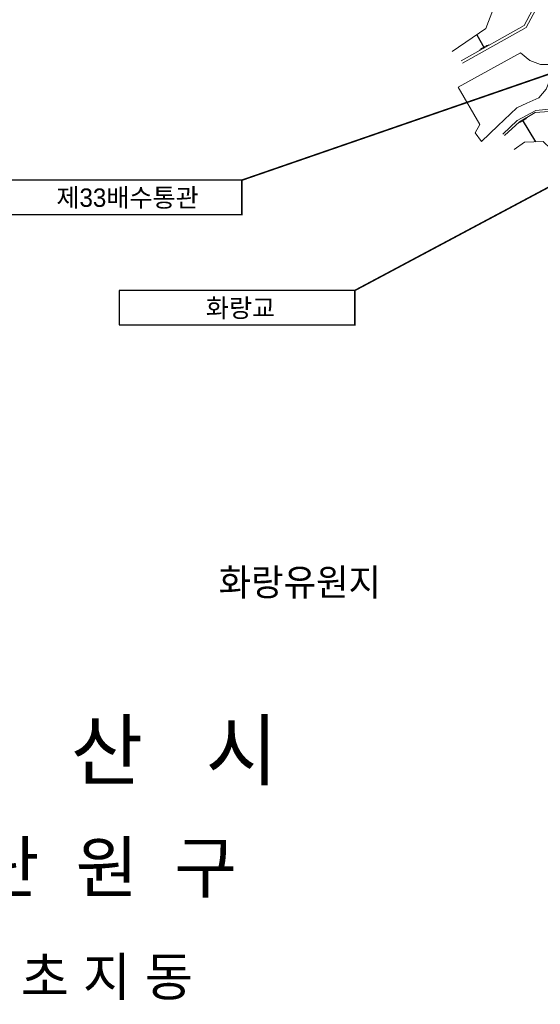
# Model space of a CAD drawing. Header units: metres. Extents: x 183400 to 184400, y 422200 to 427800.
# Tile 96 of 221: x 183668 to 183804, y 424737 to 424993. Entities that reach past the tile are written whole.
import ezdxf
from ezdxf.enums import TextEntityAlignment as Align

# ---------------------------------------------------------------- set-up
doc = ezdxf.new("R2010")
doc.units = ezdxf.units.M
for name, color, linetype in [('NR', 7, 'Continuous'), ('구조물명칭_작업', 5, 'Continuous'), ('도면리-t', 252, 'Continuous')]:
    doc.layers.add(name, color=color, linetype=linetype)
doc.layers.add('현황도', color=7, linetype='Continuous', lineweight=5)
doc.styles.get("Standard").update_dxf_attribs({"font": 'romans.shx', "bigfont": 'ghs.shx'})
doc.styles.add('돋움', font='Dotum.ttf')
doc.styles.add('평면도1(프)$0$굴림', font='Gulim.ttf')

msp = doc.modelspace()

# ---------------------------------------------------------------- linework, layer by layer
at = {"layer": 'NR'}
for p, q in [((183787.34, 424989.2), (183789.26, 424985.76)), ((183802.73, 424961.27), (183799.29, 424966.99))]:
    msp.add_line(p, q, dxfattribs=at)
for points in [[(183790.96, 424986.71), (183787.56, 424984.81), (183790.91, 424986.81), (183787.51, 424984.9)], [(183790.52, 424986.59), (183787.9, 424985.12), (183790.47, 424986.68), (183787.85, 424985.21)], [(183790.07, 424986.46), (183788.24, 424985.43), (183790.02, 424986.55), (183788.19, 424985.52)], [(183797.62, 424965.98), (183800.96, 424968), (183797.67, 424965.89), (183801.01, 424967.91)], [(183798.06, 424966.12), (183800.62, 424967.67), (183798.11, 424966.03), (183800.68, 424967.58)], [(183798.49, 424966.27), (183800.29, 424967.35), (183798.55, 424966.18), (183800.35, 424967.26)]]:
    msp.add_solid(points, dxfattribs=at)
at = {"layer": '구조물명칭_작업', "ltscale": 20, "const_width": 0.4}
for points in [[(183726.12, 424951.29), (183838.48, 424990.09)], [(183755.56, 424922.55), (183839.03, 424967.02)], [(183664.65, 424942.29), (183726.12, 424942.29), (183726.12, 424951.29)]]:
    msp.add_lwpolyline(points, dxfattribs=at)
at = {"layer": '구조물명칭_작업', "linetype": 'Continuous'}
for points in [[(183726.12, 424951.29), (183664.65, 424951.29), (183664.65, 424942.29)], [(183755.56, 424922.55), (183694.09, 424922.55), (183694.09, 424913.55)]]:
    msp.add_lwpolyline(points, dxfattribs=at)
msp.add_lwpolyline([(183694.09, 424913.55, 0.4, 0.4, 0), (183755.56, 424913.55, 0.4, 0.4, 0), (183755.56, 424922.55, 0, 0, 0)], format="xyseb", dxfattribs=at)
at = {"layer": '현황도'}
for p, q in [((183802.7, 424969.47), (183797.91, 424966.86)), ((183798.48, 424966.5), (183802.53, 424968.94)), ((183802.53, 424968.94), (183806.23, 424969.22)), ((183806.18, 424969.79), (183802.7, 424969.47)), ((183797.91, 424966.86), (183794.1, 424963.29)), ((183794.57, 424962.94), (183798.48, 424966.5))]:
    msp.add_line(p, q, dxfattribs=at)
for points in [[(183780.91, 424984.78), (183789.73, 424990.85), (183792.62, 424998.65), (183793.2, 425012.09), (183794.79, 425023.22), (183791.03, 425033.67), (183783.37, 425050.43), (183783.22, 425060.02), (183783.65, 425068.69), (183778.16, 425094.26), (183771.06, 425125.42), (183764.12, 425154.75), (183761.07, 425166.66), (183760.06, 425169.99), (183756.59, 425174.32), (183753.99, 425178.66), (183752.54, 425182.99), (183735.32, 425192.71), (183729.1, 425199.5), (183728.24, 425202.39), (183728.23, 425212.55), (183728.52, 425225.99), (183728.66, 425236.97)], [(183783.25, 424982.39), (183799.68, 424991.6), (183801.86, 424995.67)], [(183783.59, 424981.78), (183800.21, 424991.08), (183802.61, 424995.58)], [(183782.49, 424975.5), (183798.71, 424984.46), (183801.13, 424982.47), (183803.98, 424981.4), (183807.53, 424981.47), (183807.68, 424980.76), (183805.4, 424975), (183803.48, 424972.73), (183800.35, 424971.38), (183797.79, 424970.1), (183792.8, 424965.47), (183788.54, 424961.35), (183786.9, 424963.62), (183788.18, 424965.76), (183782.49, 424975.5)], [(183830.16, 424736.54), (183835.23, 424746.9), (183841.94, 424751.77), (183847.22, 424758.67), (183848.64, 424769.94), (183847.93, 424785.52), (183846.31, 424793.64), (183838.89, 424819.88), (183833.1, 424838.35), (183828.63, 424849.86), (183827.2, 424866.51), (183824.56, 424883.51), (183821.71, 424898.13), (183816.01, 424910.36), (183813.17, 424923.96), (183809.91, 424944.2), (183808.29, 424954.96), (183806.66, 424959.42), (183804.63, 424961.35), (183799.76, 424961.15), (183797.12, 424959.32)]]:
    msp.add_lwpolyline(points, dxfattribs=at)

# ---------------------------------------------------------------- texts
at = {"layer": '구조물명칭_작업', "linetype": 'Continuous', "style": '평면도1(프)$0$굴림'}
for s, p in [('제33배수통관', (183696.31, 424944.33)), ('화랑교', (183725.75, 424915.58))]:
    msp.add_text(s, height=4.8, dxfattribs=at).set_placement(p, align=Align.CENTER)
at = {"layer": '도면리-t', "style": '돋움'}
for s, height, p in [('안   산   시', 15, (183690.91, 424802.9)), ('단  원  구', 13, (183690.91, 424772.4)), ('초 지 동', 10, (183690.91, 424743.87))]:
    msp.add_text(s, height=height, dxfattribs=at).set_placement(p, align=Align.MIDDLE)
at = {"layer": '현황도'}
msp.add_text('화랑유원지', height=8, dxfattribs=at).set_placement((183720.04, 424842.26))

doc.saveas('drawing.dxf')
